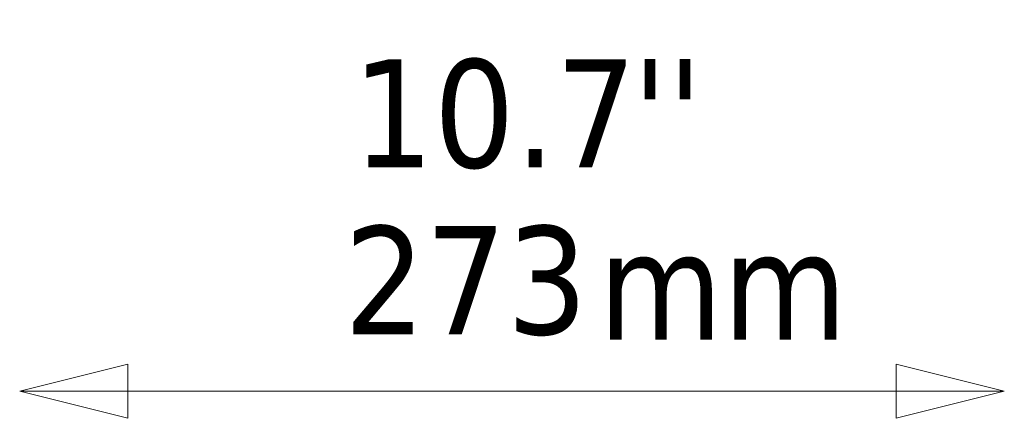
# Model space of a CAD drawing. Header units: millimetres. Extents: x 622 to 2742, y 42 to 2031.
# Tile 81 of 85: x 792 to 1065, y 419 to 529. Entities that reach past the tile are written whole.
import ezdxf

# ---------------------------------------------------------------- set-up
doc = ezdxf.new("R2010")
doc.units = ezdxf.units.MM
doc.header["$LTSCALE"] = 10
doc.layers.add('Symbol (ISO)', color=7, linetype='Continuous', lineweight=25)
doc.layers.add('Wymiar (ISO)', color=7, linetype='Continuous', lineweight=25)
doc.styles.add('Tekst notatki (ISO)', font='tahoma.ttf')

msp = doc.modelspace()

# ---------------------------------------------------------------- linework, layer by layer
at = {"layer": 'Wymiar (ISO)', "lineweight": 18}
for p, q in [((821.75, 433.93), (791.75, 426.43)), ((821.75, 418.93), (821.75, 433.93)), ((1064.75, 426.43), (1034.75, 433.93)), ((1034.75, 433.93), (1034.75, 418.93)), ((821.75, 426.43), (791.75, 426.43)), ((791.75, 426.43), (821.75, 418.93)), ((821.75, 426.43), (1034.75, 426.43)), ((1034.75, 426.43), (1064.75, 426.43)), ((1034.75, 418.93), (1064.75, 426.43))]:
    msp.add_line(p, q, dxfattribs=at)
at = {"layer": 'Wymiar (ISO)', "lineweight": 18, "flags": 128}
for points in [[(821.75, 433.93), (791.75, 426.43), (821.75, 418.93), (821.75, 433.93)], [(1034.75, 418.93), (1064.75, 426.43), (1034.75, 433.93), (1034.75, 418.93)]]:
    msp.add_lwpolyline(points, dxfattribs=at)
at = {"layer": 'Wymiar (ISO)'}
for points in [[(821.75, 433.93), (791.75, 426.43), (821.75, 418.93), (821.75, 433.93)], [(1034.75, 418.93), (1064.75, 426.43), (1034.75, 433.93), (1034.75, 418.93)]]:
    msp.add_solid(points, dxfattribs=at)

# ---------------------------------------------------------------- texts
at = {"layer": 'Symbol (ISO)', "insert": (952.21, 470.74), "char_height": 30, "width": 69.2869, "attachment_point": 1, "style": 'Tekst notatki (ISO)'}
msp.add_mtext('\\fTahoma|b0|i0;mm', dxfattribs=at)
at = {"layer": 'Wymiar (ISO)', "char_height": 30, "attachment_point": 7, "style": 'Tekst notatki (ISO)'}
for s, insert in [('10.7', (884.02, 487.92)), ("''", (961.65, 488.56)), ('273', (881.69, 441.67))]:
    msp.add_mtext(s, dxfattribs=dict(at, insert=insert))

doc.saveas('drawing.dxf')
